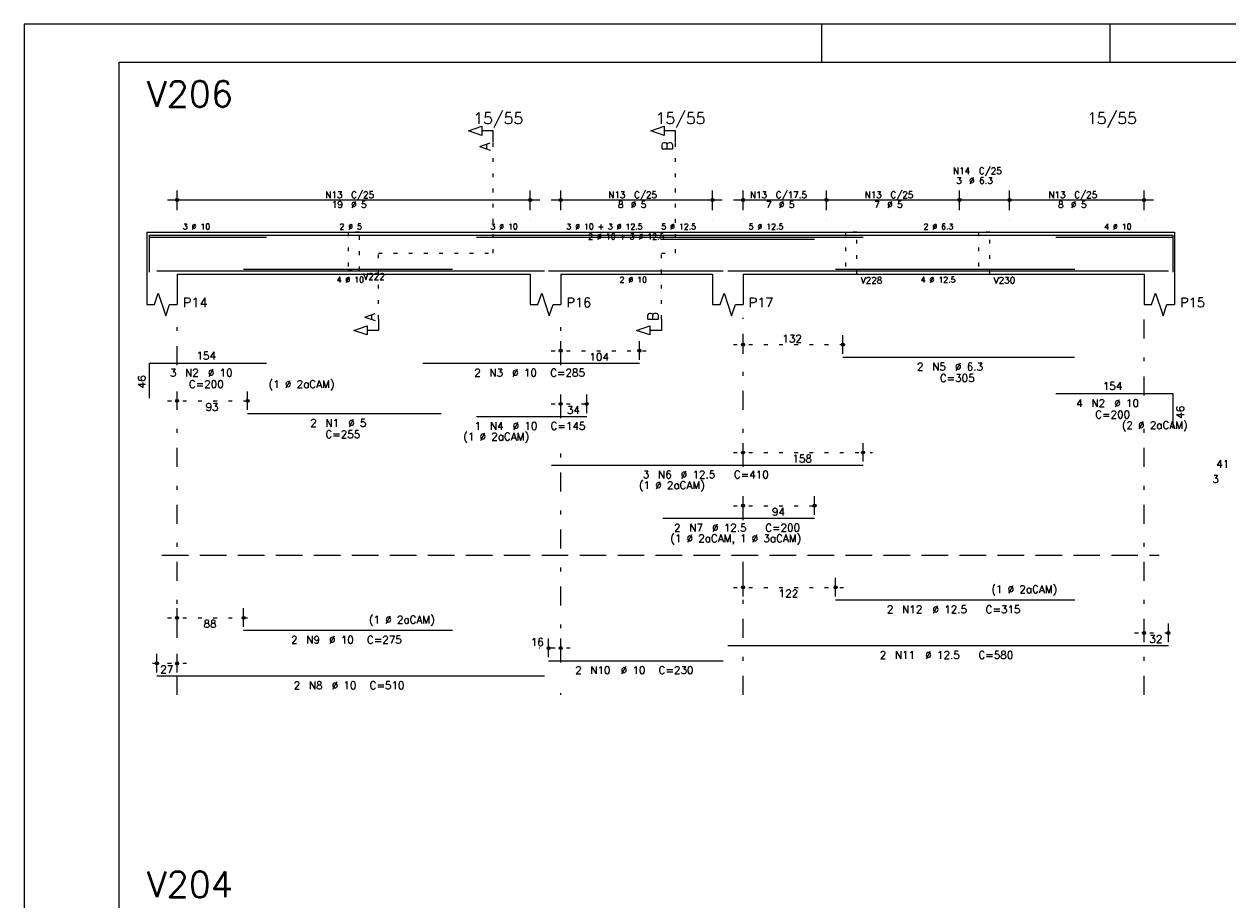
# Model space of a CAD drawing. Extents: x 0 to 84.1, y 0 to 59.4.
# Tile 2 of 8: x 0 to 31.7, y 36.3 to 59.4. Entities that reach past the tile are written whole.
import ezdxf

# ---------------------------------------------------------------- set-up
doc = ezdxf.new("R2010")
doc.units = 0
for name, pattern in [('ESTILO_TQS_0001', [1, 0.7, -0.3]), ('ESTILO_TQS_0002', [0.4, 0.1, -0.3]), ('ESTILO_TQS_0003', [1.5, 0.5, -0.4, 0.1, -0.5])]:
    doc.linetypes.add(name, pattern=pattern)
for name, color, linetype in [('1', 1, 'CONTINUOUS'), ('2', 2, 'CONTINUOUS'), ('4', 4, 'CONTINUOUS'), ('6', 6, 'CONTINUOUS'), ('7', 7, 'CONTINUOUS')]:
    doc.layers.add(name, color=color, linetype=linetype)
doc.styles.get("Standard").update_dxf_attribs({"font": 'ROMANS.SHX'})

msp = doc.modelspace()

# ---------------------------------------------------------------- linework, layer by layer
at = {"layer": '1', "linetype": 'ESTILO_TQS_0002'}
for p, q in [((12.355, 53.37), (12.355, 56.29)), ((17.155, 53.37), (17.155, 56.29)), ((9.33, 51.635), (9.33, 53.37)), ((9.33, 53.37), (12.355, 53.37)), ((16.78, 51.635), (16.78, 53.37)), ((16.78, 53.37), (17.155, 53.37)), ((13.88, 50.8), (16.452, 50.8)), ((18.68, 50.96), (21.81208, 50.96)), ((3.78, 49.48), (6.135, 49.48)), ((13.88, 49.4), (15.06498, 49.4)), ((18.68, 48.12), (22.3412, 48.12)), ((18.68, 46.72), (21.06512, 46.72)), ((18.68, 44.57), (21.62, 44.57)), ((3.78, 43.77), (6.03, 43.77)), ((29.24, 43.37), (30.38, 43.37)), ((14.38, 42.97), (13.56, 42.97)), ((4.28, 42.57), (3.25, 42.57))]:
    msp.add_line(p, q, dxfattribs=at)
at = {"layer": '1', "linetype": 'ESTILO_TQS_0001'}
msp.add_line((3.63, 45.415), (29.89, 45.415), dxfattribs=at)
at = {"layer": '1', "linetype": 'ESTILO_TQS_0002'}
for points in [[(8.53, 53.92), (8.53, 52.92), (8.83, 52.92), (8.83, 53.92), (8.53, 53.92)], [(21.63, 53.92), (21.63, 52.82), (21.93, 52.82), (21.93, 53.92), (21.63, 53.92)], [(25.13, 53.92), (25.13, 52.82), (25.43, 52.82), (25.43, 53.92), (25.13, 53.92)]]:
    msp.add_lwpolyline(points, dxfattribs=at)
at = {"layer": '2', "linetype": 'CONTINUOUS'}
for p, q in [((84.100006, 59.400002), (0, 59.400002)), ((0, 59.400002), (0, 0)), ((21, 59.400002), (21, 58.400002)), ((28.600006, 58.400002), (28.600006, 59.400002)), ((4.03, 54.5), (4.03, 55.02)), ((13.33, 54.5), (13.33, 55.02)), ((14.13, 54.5), (14.13, 55.02)), ((18.13, 54.5), (18.13, 55.02)), ((18.93, 54.5), (18.93, 55.02)), ((21.13, 54.5), (21.13, 55.02)), ((21.13, 54.5), (21.13, 55.02)), ((24.63, 54.5), (24.63, 55.02)), ((24.63, 54.5), (24.63, 55.02)), ((25.95, 54.5), (25.95, 55.02)), ((25.95, 54.5), (25.95, 55.02)), ((29.49, 54.5), (29.49, 55.02)), ((3.78, 54.77), (13.58, 54.77)), ((13.88, 54.77), (18.38, 54.77)), ((18.68, 54.77), (21.38, 54.77)), ((20.88, 54.77), (24.88, 54.77)), ((24.38, 54.77), (26.2, 54.77)), ((25.7, 54.77), (29.74, 54.77)), ((4.03, 54.25), (4.03, 54.25)), ((13.33, 54.25), (13.33, 54.25)), ((14.13, 54.25), (14.13, 54.25)), ((18.13, 54.25), (18.13, 54.25)), ((18.93, 54.25), (18.93, 54.25)), ((21.13, 54.25), (21.13, 54.25)), ((21.13, 54.25), (21.13, 54.25)), ((24.63, 54.25), (24.63, 54.25)), ((24.63, 54.25), (24.63, 54.25)), ((25.95, 54.25), (25.95, 54.25)), ((25.95, 54.25), (25.95, 54.25)), ((29.49, 54.25), (29.49, 54.25)), ((3.23, 53.92), (3.23, 52.82)), ((3.23, 53.92), (4.03, 53.92)), ((4.03, 53.92), (13.33, 53.92)), ((13.33, 53.92), (14.13, 53.92)), ((14.13, 53.92), (18.13, 53.92)), ((18.13, 53.92), (18.93, 53.92)), ((18.93, 53.92), (29.49, 53.92)), ((29.49, 53.92), (30.29, 53.92)), ((30.29, 53.92), (30.29, 52.82)), ((3.23, 52.82), (3.23, 52.02)), ((4.03, 52.82), (13.33, 52.82)), ((4.03, 52.82), (4.03, 52.02)), ((13.33, 52.82), (13.33, 52.02)), ((14.13, 52.82), (18.13, 52.82)), ((14.13, 52.82), (14.13, 52.02)), ((18.13, 52.82), (18.13, 52.02)), ((18.93, 52.82), (29.49, 52.82)), ((18.93, 52.82), (18.93, 52.02)), ((29.49, 52.82), (29.49, 52.02)), ((30.29, 52.82), (30.29, 52.02)), ((14.13, 50.56), (14.13, 51.05)), ((16.202, 50.56), (16.202, 51.05)), ((18.93, 50.72), (18.93, 51.21)), ((21.56208, 50.72), (21.56208, 51.21)), ((14.13, 50.46), (14.13, 50.46)), ((16.202, 50.46), (16.202, 50.46)), ((18.93, 50.62), (18.93, 50.62)), ((21.56208, 50.62), (21.56208, 50.62)), ((4.03, 49.24), (4.03, 49.73)), ((5.885, 49.24), (5.885, 49.73)), ((14.13, 49.16), (14.13, 49.65)), ((14.81498, 49.16), (14.81498, 49.65)), ((4.03, 49.14), (4.03, 49.14)), ((5.885, 49.14), (5.885, 49.14)), ((14.13, 49.06), (14.13, 49.06)), ((14.81498, 49.06), (14.81498, 49.06)), ((18.93, 47.88), (18.93, 48.37)), ((22.0912, 47.88), (22.0912, 48.37)), ((18.93, 47.78), (18.93, 47.78)), ((22.0912, 47.78), (22.0912, 47.78)), ((18.93, 46.48), (18.93, 46.97)), ((20.81512, 46.48), (20.81512, 46.97)), ((18.93, 46.38), (18.93, 46.38)), ((20.81512, 46.38), (20.81512, 46.38)), ((18.93, 44.33), (18.93, 44.82)), ((21.37, 44.33), (21.37, 44.82)), ((18.93, 44.23), (18.93, 44.23)), ((21.37, 44.23), (21.37, 44.23)), ((4.03, 43.53), (4.03, 44.02)), ((5.78, 43.53), (5.78, 44.02)), ((4.03, 43.43), (4.03, 43.43)), ((5.78, 43.43), (5.78, 43.43)), ((29.49, 43.13), (29.49, 43.62)), ((30.13, 43.13), (30.13, 43.62)), ((13.81, 42.73), (13.81, 43.22)), ((14.13, 42.73), (14.13, 43.22)), ((3.5, 42.33), (3.5, 42.82)), ((4.03, 42.33), (4.03, 42.82)), ((29.49, 43.03), (29.49, 43.03)), ((30.13, 43.03), (30.13, 43.03)), ((13.81, 42.63), (13.81, 42.63)), ((14.13, 42.63), (14.13, 42.63)), ((3.5, 42.23), (3.5, 42.23)), ((4.03, 42.23), (4.03, 42.23))]:
    msp.add_line(p, q, dxfattribs=at)
at = {"layer": '2', "linetype": 'ESTILO_TQS_0003'}
for p, q in [((4.03, 50.422), (4.03, 51.67)), ((14.13, 50.422), (14.13, 51.67)), ((18.93, 47.742), (18.93, 51.67)), ((29.49, 49.622), (29.49, 51.67)), ((4.03, 41.74), (4.03, 49.618)), ((14.13, 49.022), (14.13, 49.618)), ((29.49, 41.74), (29.49, 48.818)), ((14.13, 42.592), (14.13, 48.218)), ((18.93, 46.342), (18.93, 46.938)), ((18.93, 41.74), (18.93, 45.538)), ((14.13, 41.74), (14.13, 41.788))]:
    msp.add_line(p, q, dxfattribs=at)
at = {"layer": '2', "linetype": 'CONTINUOUS'}
for points in [[(83.100006, 1), (2.5, 1), (2.5, 58.400002), (83.100006, 58.400002), (83.100006, 1)], [(12.355, 56.29), (12.355, 56.59), (12.055, 56.59), (12.055, 56.47), (11.705, 56.59), (12.055, 56.71), (12.055, 56.59)], [(17.155, 56.29), (17.155, 56.59), (16.855, 56.59), (16.855, 56.47), (16.505, 56.59), (16.855, 56.71), (16.855, 56.59)], [(3.23, 52.02), (3.43, 52.02), (3.53, 52.32), (3.73, 51.72), (3.83, 52.02), (4.03, 52.02)], [(13.33, 52.02), (13.53, 52.02), (13.63, 52.32), (13.83, 51.72), (13.93, 52.02), (14.13, 52.02)], [(18.13, 52.02), (18.33, 52.02), (18.43, 52.32), (18.63, 51.72), (18.73, 52.02), (18.93, 52.02)], [(29.49, 52.02), (29.69, 52.02), (29.79, 52.32), (29.99, 51.72), (30.09, 52.02), (30.29, 52.02)], [(9.33, 51.635), (9.33, 51.335), (9.03, 51.335), (9.03, 51.215), (8.68, 51.335), (9.03, 51.455), (9.03, 51.335)], [(16.78, 51.635), (16.78, 51.335), (16.48, 51.335), (16.48, 51.215), (16.13, 51.335), (16.48, 51.455), (16.48, 51.335)]]:
    msp.add_lwpolyline(points, dxfattribs=at)
for centre, radius in [((4.03, 54.77), 0.041625), ((4.03, 54.77), 0.02075), ((13.33, 54.77), 0.041625), ((13.33, 54.77), 0.02075), ((14.13, 54.77), 0.041625), ((14.13, 54.77), 0.02075), ((18.13, 54.77), 0.041625), ((18.13, 54.77), 0.02075), ((18.93, 54.77), 0.041625), ((18.93, 54.77), 0.02075), ((21.13, 54.77), 0.041625), ((21.13, 54.77), 0.041625), ((21.13, 54.77), 0.02075), ((21.13, 54.77), 0.02075), ((24.63, 54.77), 0.041625), ((24.63, 54.77), 0.041625), ((24.63, 54.77), 0.02075), ((24.63, 54.77), 0.02075), ((25.95, 54.77), 0.041625), ((25.95, 54.77), 0.041625), ((25.95, 54.77), 0.02075), ((25.95, 54.77), 0.02075), ((29.49, 54.77), 0.041625), ((29.49, 54.77), 0.02075), ((14.13, 50.8), 0.04), ((14.13, 50.8), 0.02), ((16.202, 50.8), 0.04), ((16.202, 50.8), 0.02), ((18.93, 50.96), 0.04), ((18.93, 50.96), 0.02), ((21.56208, 50.96), 0.04), ((21.56208, 50.96), 0.02), ((4.03, 49.48), 0.04), ((4.03, 49.48), 0.02), ((5.885, 49.48), 0.04), ((5.885, 49.48), 0.02), ((14.13, 49.4), 0.04), ((14.13, 49.4), 0.02), ((14.81498, 49.4), 0.04), ((14.81498, 49.4), 0.02), ((18.93, 48.12), 0.04), ((18.93, 48.12), 0.02), ((22.0912, 48.12), 0.04), ((22.0912, 48.12), 0.02), ((18.93, 46.72), 0.04), ((18.93, 46.72), 0.02), ((20.81512, 46.72), 0.04), ((20.81512, 46.72), 0.02), ((18.93, 44.57), 0.04), ((18.93, 44.57), 0.02), ((21.37, 44.57), 0.04), ((21.37, 44.57), 0.02), ((4.03, 43.77), 0.04), ((4.03, 43.77), 0.02), ((5.78, 43.77), 0.04), ((5.78, 43.77), 0.02), ((29.49, 43.37), 0.04), ((29.49, 43.37), 0.02), ((30.13, 43.37), 0.04), ((30.13, 43.37), 0.02), ((13.81, 42.97), 0.04), ((13.81, 42.97), 0.02), ((14.13, 42.97), 0.04), ((14.13, 42.97), 0.02), ((3.5, 42.57), 0.04), ((3.5, 42.57), 0.02), ((4.03, 42.57), 0.04), ((4.03, 42.57), 0.02)]:
    msp.add_circle(centre, radius, dxfattribs=at)
at = {"layer": '4', "linetype": 'CONTINUOUS'}
for p, q in [((3.3, 52.92), (3.3, 53.84)), ((3.3, 53.84), (6.38, 53.84)), ((3.3, 52.87), (3.3, 53.79)), ((3.3, 53.79), (6.38, 53.79)), ((5.885, 53.84), (10.985, 53.84)), ((10.502, 53.84), (16.202, 53.84)), ((11.91498, 53.79), (14.81498, 53.79)), ((13.8912, 53.84), (22.0912, 53.84)), ((13.8912, 53.79), (22.0912, 53.79)), ((16.81512, 53.79), (20.81512, 53.79)), ((16.81512, 53.74), (20.81512, 53.74)), ((21.56208, 53.84), (27.66208, 53.84)), ((27.165, 53.84), (30.245, 53.84)), ((27.165, 53.79), (30.245, 53.79)), ((30.245, 53.84), (30.245, 52.92)), ((30.245, 53.79), (30.245, 52.87)), ((5.78, 52.95), (11.28, 52.95)), ((21.37, 52.95), (27.67, 52.95)), ((3.5, 52.9), (13.7, 52.9)), ((5.78, 52.9), (11.28, 52.9)), ((13.81, 52.9), (18.41, 52.9)), ((18.53, 52.9), (30.13, 52.9)), ((21.37, 52.9), (27.67, 52.9))]:
    msp.add_line(p, q, dxfattribs=at)
at = {"layer": '6', "linetype": 'CONTINUOUS'}
for p, q in [((3.3, 49.55), (3.3, 50.47)), ((3.3, 50.47), (6.38, 50.47)), ((10.502, 50.47), (16.202, 50.47)), ((21.56208, 50.63), (27.66208, 50.63)), ((27.165, 49.67), (30.245, 49.67)), ((30.245, 49.67), (30.245, 48.75)), ((5.885, 49.15), (10.985, 49.15)), ((11.91498, 49.07), (14.81498, 49.07)), ((13.8912, 47.79), (22.0912, 47.79)), ((16.81512, 46.39), (20.81512, 46.39)), ((21.37, 44.24), (27.67, 44.24)), ((5.78, 43.44), (11.28, 43.44)), ((18.53, 43.04), (30.13, 43.04)), ((13.81, 42.64), (18.41, 42.64)), ((3.5, 42.24), (13.7, 42.24))]:
    msp.add_line(p, q, dxfattribs=at)

# ---------------------------------------------------------------- texts
at = {"layer": '2', "linetype": 'CONTINUOUS'}
for s, height, p in [('15/55', 0.3, (11.83, 56.77)), ('15/55', 0.3, (16.63, 56.77)), ('15/55', 0.3, (27.99, 56.77)), ('N14', 0.17, (24.46, 55.45)), ('C/25', 0.17, (25.14, 55.45)), ('3', 0.17, (24.545, 55.195)), ('%%c 6.3', 0.17, (24.885, 55.195)), ('N13', 0.17, (7.932, 54.821)), ('C/25', 0.17, (8.612, 54.821)), ('N13', 0.17, (15.382, 54.821)), ('C/25', 0.17, (16.062, 54.821)), ('N13', 0.17, (19.112, 54.821)), ('C/17.5', 0.17, (19.792, 54.821)), ('N13', 0.17, (22.132, 54.821)), ('C/25', 0.17, (22.812, 54.821)), ('N13', 0.17, (26.972, 54.821)), ('C/25', 0.17, (27.652, 54.821)), ('19', 0.17, (8.102, 54.566)), ('%%c 5', 0.17, (8.612, 54.566)), ('8', 0.17, (15.637, 54.566)), ('%%c 5', 0.17, (15.977, 54.566)), ('7', 0.17, (19.537, 54.566)), ('%%c 5', 0.17, (19.877, 54.566)), ('7', 0.17, (22.387, 54.566)), ('%%c 5', 0.17, (22.727, 54.566)), ('8', 0.17, (27.227, 54.566)), ('%%c 5', 0.17, (27.567, 54.566)), ('3 %%c 10', 0.15, (4.18, 53.995)), ('2 %%c 5', 0.15, (8.305, 53.995)), ('3 %%c 10', 0.15, (12.28, 53.995)), ('3 %%c 10 + 3 %%c 12.5', 0.15, (14.28, 53.995)), ('2 %%c 10 + 3 %%c 12.5', 0.15, (14.855, 53.7325)), ('5 %%c 12.5', 0.15, (16.78, 53.995)), ('5 %%c 12.5', 0.15, (19.08, 53.995)), ('2 %%c 6.3', 0.15, (23.685, 53.995)), ('4 %%c 10', 0.15, (28.44, 53.995)), ('4 %%c 10', 0.15, (8.23, 52.595)), ('V222', 0.17, (8.93, 52.67)), ('2 %%c 10', 0.15, (15.68, 52.595)), ('V228', 0.17, (22.03, 52.57)), ('4 %%c 12.5', 0.15, (23.61, 52.595)), ('V230', 0.17, (25.53, 52.57)), ('P14', 0.25, (4.18, 51.945)), ('P16', 0.25, (14.28, 51.945)), ('P17', 0.25, (19.08, 51.945)), ('P15', 0.25, (30.44, 51.945)), ('132', 0.2, (19.96604, 51.02)), ('154', 0.2, (4.54, 50.57)), ('104', 0.2, (14.886, 50.54)), ('2', 0.2, (23.51208, 50.28)), ('N5', 0.2, (23.91208, 50.28)), ('%%c 6.3', 0.2, (24.51208, 50.28)), ('3', 0.2, (3.84, 50.12)), ('N2', 0.2, (4.24, 50.12)), ('%%c 10', 0.2, (4.84, 50.12)), ('2', 0.2, (11.852, 50.12)), ('N3', 0.2, (12.252, 50.12)), ('%%c 10', 0.2, (12.852, 50.12)), ('C=285', 0.2, (13.852, 50.12)), ('C=305', 0.2, (24.11208, 49.98)), ('C=200', 0.2, (4.34, 49.82)), ('(1 %%c 2aCAM)', 0.2, (6.44, 49.82)), ('154', 0.2, (28.405, 49.77)), ('4', 0.2, (27.705, 49.32)), ('N2', 0.2, (28.105, 49.32)), ('%%c 10', 0.2, (28.705, 49.32)), ('93', 0.2, (4.7775, 49.22)), ('34', 0.2, (14.29249, 49.14)), ('C=200', 0.2, (28.205, 49.02)), ('2', 0.2, (7.535, 48.8)), ('N1', 0.2, (7.935, 48.8)), ('%%c 5', 0.2, (8.535, 48.8)), ('1', 0.2, (11.86498, 48.72)), ('N4', 0.2, (12.26498, 48.72)), ('%%c 10', 0.2, (12.86498, 48.72)), ('C=145', 0.2, (13.86498, 48.72)), ('(2 %%c 2aCAM)', 0.2, (28.905, 48.74)), ('C=255', 0.2, (7.935, 48.5)), ('(1 %%c 2aCAM)', 0.2, (11.56498, 48.44)), ('158', 0.2, (20.2306, 47.86)), ('41', 0.2, (31.39, 47.72)), ('3', 0.2, (16.2912, 47.44)), ('N6', 0.2, (16.6912, 47.44)), ('%%c 12.5', 0.2, (17.2912, 47.44)), ('C=410', 0.2, (18.6912, 47.44)), ('(1 %%c 2aCAM)', 0.2, (16.1912, 47.16)), ('3', 0.2, (31.29, 47.32)), ('94', 0.2, (19.69256, 46.46)), ('(1 %%c 2aCAM, 1 %%c 3aCAM)', 0.2, (17.01512, 45.76)), ('2', 0.2, (17.11512, 46.04)), ('N7', 0.2, (17.51512, 46.04)), ('%%c 12.5', 0.2, (18.11512, 46.04)), ('C=200', 0.2, (19.51512, 46.04)), ('122', 0.2, (19.87, 44.31)), ('(1 %%c 2aCAM)', 0.2, (25.47, 44.42)), ('2', 0.2, (22.72, 43.89)), ('N12', 0.2, (23.12, 43.89)), ('%%c 12.5', 0.2, (23.92, 43.89)), ('C=315', 0.2, (25.32, 43.89)), ('(1 %%c 2aCAM)', 0.2, (9.08, 43.62)), ('88', 0.2, (4.725, 43.51)), ('2', 0.2, (7.03, 43.09)), ('N9', 0.2, (7.43, 43.09)), ('%%c 10', 0.2, (8.03, 43.09)), ('C=275', 0.2, (9.03, 43.09)), ('16', 0.2, (13.343333, 43.03)), ('32', 0.2, (29.63, 43.11)), ('2', 0.2, (22.53, 42.69)), ('N11', 0.2, (22.93, 42.69)), ('%%c 12.5', 0.2, (23.73, 42.69)), ('C=580', 0.2, (25.13, 42.69)), ('27', 0.2, (3.585, 42.31)), ('2', 0.2, (14.51, 42.29)), ('N10', 0.2, (14.91, 42.29)), ('%%c 10', 0.2, (15.71, 42.29)), ('C=230', 0.2, (16.71, 42.29)), ('2', 0.2, (7.1, 41.89)), ('N8', 0.2, (7.5, 41.89)), ('%%c 10', 0.2, (8.1, 41.89)), ('C=510', 0.2, (9.1, 41.89))]:
    msp.add_text(s, height=height, dxfattribs=at).set_placement(p)
for s, height, p in [('A', 0.272, (12.2734, 56.0724)), ('B', 0.272, (17.0734, 56.0724)), ('A', 0.272, (9.2484, 51.5806)), ('B', 0.272, (16.6984, 51.5806)), ('46', 0.2, (3.2, 49.81)), ('46', 0.2, (30.545, 49.01))]:
    msp.add_text(s, height=height, rotation=90, dxfattribs=at).set_placement(p)
at = {"layer": '7', "linetype": 'CONTINUOUS'}
for s, p in [('V206', (3.23, 57.22)), ('V204', (3.23, 36.41))]:
    msp.add_text(s, height=0.68, dxfattribs=at).set_placement(p)

doc.saveas('drawing.dxf')
